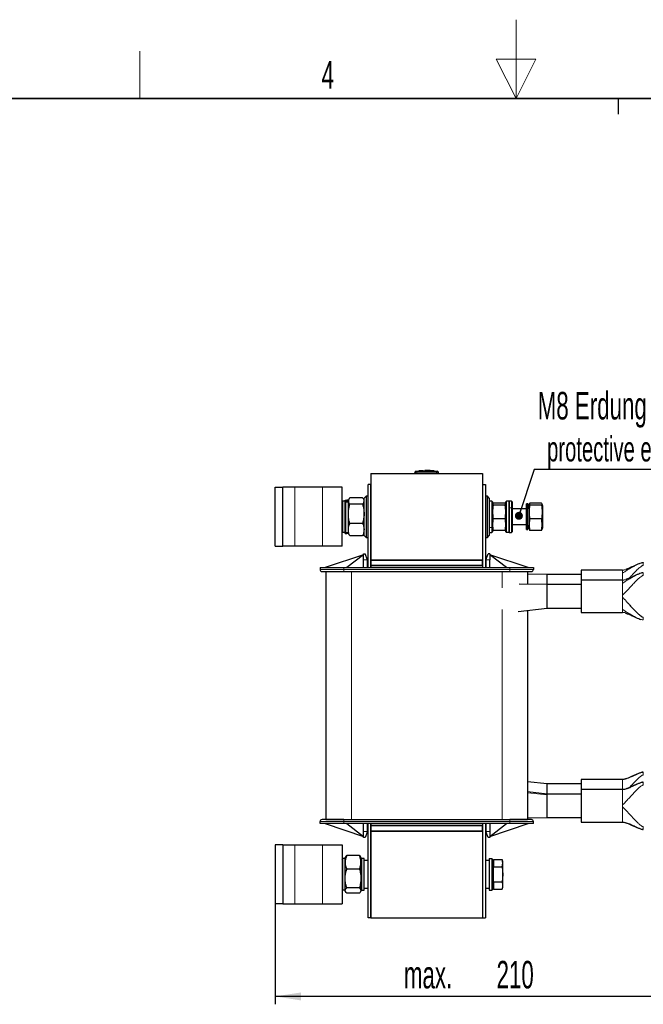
# Model space of a CAD drawing. Header units: millimetres. Extents: x 5 to 418, y 2 to 292.
# Tile 29 of 31: x 154 to 233, y 167 to 292. Entities that reach past the tile are written whole.
import ezdxf

# ---------------------------------------------------------------- set-up
doc = ezdxf.new("R2010")
doc.units = ezdxf.units.MM
doc.layers.add('SLD-0', color=7, linetype='Continuous')
doc.styles.add('SLDTEXTSTYLE0', font='TXT', dxfattribs={"width": 0.605})
doc.dimstyles.new('SLDDIMSTYLE1', dxfattribs={"dimtxt": 3.5, "dimasz": 3.302, "dimexe": 0, "dimexo": 0.0625, "dimgap": 0.875, "dimtad": 1, "dimlfac": 4, "dimrnd": 1e-09, "dimzin": 12, "dimdsep": 46, "dimtxsty": 'SLDTEXTSTYLE0', "dimsah": 1, "dimcen": 0.09, "dimadec": 0, "dimazin": 3, "dimtfac": 1, "dimtofl": 0, "dimtmove": 0, "dimatfit": 3, "dimfxl": 1, "dimfrac": 2, "dimtolj": 1, "dimtzin": 12, "dimarcsym": 0})

# ---------------------------------------------------------------- blocks, each defined once
blk = doc.blocks.new('_D_5')
at = {"layer": 'SLD-0', "color": 7}
for p, q in [((238.91, 192.69), (238.91, 167.49)), ((186.41, 180.24), (186.41, 167.49)), ((238.91, 168.49), (186.41, 168.49))]:
    blk.add_line(p, q, dxfattribs=at)
for points in [[(186.41, 168.49), (189.71, 167.98), (189.71, 168.99)], [(238.91, 168.49), (235.61, 168.99), (235.61, 167.98)]]:
    blk.add_solid(points, dxfattribs=at)
at = {"layer": 'SLD-0', "color": 7, "char_height": 3.5, "attachment_point": 1, "style": 'SLDTEXTSTYLE0'}
for s, insert in [('210', (214.53, 173)), ('max.', (202.77, 173))]:
    blk.add_mtext(s, dxfattribs=dict(at, insert=insert))
blk = doc.blocks.new('SW_NOTE_0_1')
at = {"layer": 'SLD-0', "color": 0}
blk.add_line((30.22, 0), (0, 0), dxfattribs=at)
at = {"layer": 'SLD-0', "color": 0, "attachment_point": 1, "style": 'SLDTEXTSTYLE0'}
for s, insert, char_height in [('M8 Erdung', (0.45, 9.86), 3.5), ('protective earth', (1.64, 4.2), 3.175)]:
    blk.add_mtext(s, dxfattribs=dict(at, insert=insert, char_height=char_height))
blk = doc.blocks.new('_Dot')
at = {"color": 0, "linetype": 'ByBlock', "lineweight": -2}
blk.add_line((-0.5, 0), (-1, 0), dxfattribs=at)
at = {"color": 0, "linetype": 'ByBlock', "const_width": 0.5}
blk.add_lwpolyline([(-0.25, 0, 1), (0.25, 0, 1)], format="xyb", close=True, dxfattribs=at)

msp = doc.modelspace()

# ---------------------------------------------------------------- linework, layer by layer
at = {"color": 7, "linetype": 'Continuous', "lineweight": 25}
for p, q in [((204.6933, 235.1854), (204.2979, 235.1546)), ((205.1448, 235.2355), (204.6808, 235.2073)), ((205.2258, 235.1961), (204.6926, 235.1742)), ((204.6926, 235.1903), (205.2258, 235.1961)), ((204.6926, 235.1903), (204.6926, 235.1852)), ((204.6926, 235.1572), (204.6926, 235.1522)), ((205.2265, 235.2301), (204.7521, 235.2079)), ((205.4268, 235.2291), (206.5046, 235.2142)), ((205.6012, 235.2019), (206.5959, 235.1926)), ((206.5959, 235.1761), (205.6012, 235.2019)), ((206.5959, 235.1876), (205.9033, 235.1941)), ((206.6078, 235.2113), (206.1443, 235.2375)), ((207.0269, 235.1546), (206.5952, 235.1882)), ((206.5959, 235.1926), (206.5959, 235.1876)), ((206.5959, 235.1581), (206.5959, 235.1531)), ((198.5874, 234.886), (198.5874, 223.886)), ((198.5874, 234.886), (212.7374, 234.886)), ((204.1624, 234.886), (204.1624, 234.964)), ((207.1624, 234.886), (207.1624, 234.964)), ((212.7374, 234.886), (212.7374, 223.886)), ((186.4124, 233.136), (187.4124, 233.136)), ((186.4124, 225.636), (186.4124, 233.136)), ((187.4124, 225.636), (187.4124, 233.136)), ((188.9124, 233.136), (187.4124, 233.136)), ((192.4124, 233.136), (188.9124, 233.136)), ((194.9124, 233.136), (192.4124, 233.136)), ((194.9124, 225.636), (194.9124, 233.136)), ((198.5874, 233.486), (198.2124, 233.486)), ((198.2124, 222.936), (198.2124, 233.486)), ((198.5874, 222.936), (198.5874, 233.486)), ((212.7374, 233.486), (213.1124, 233.486)), ((212.7374, 233.486), (212.7374, 222.936)), ((213.1124, 233.486), (213.1124, 222.936)), ((194.9124, 231.286), (195.0124, 231.386)), ((195.0124, 227.386), (195.0124, 231.386)), ((195.3124, 231.386), (195.0124, 231.386)), ((195.3124, 231.386), (195.3124, 231.511)), ((195.4124, 231.386), (195.3124, 231.286)), ((195.3124, 227.386), (195.3124, 231.386)), ((195.7124, 231.386), (195.4124, 231.386)), ((195.4124, 231.2534), (195.4124, 231.386)), ((195.5022, 231.511), (195.4691, 231.386)), ((195.7124, 231.511), (195.5022, 231.511)), ((195.792, 231.649), (195.7124, 231.511)), ((195.7124, 231.3841), (195.7124, 231.511)), ((195.7124, 229.7586), (195.7124, 231.3841)), ((197.5226, 231.8017), (195.9022, 231.8017)), ((197.6291, 231.6459), (197.5226, 231.8017)), ((197.7124, 231.511), (197.6331, 231.6483)), ((197.9624, 232.011), (197.7124, 231.761)), ((197.7124, 227.011), (197.7124, 231.761)), ((198.2124, 232.011), (197.9624, 232.011)), ((197.9624, 232.011), (197.9624, 226.761)), ((213.3624, 232.011), (213.1124, 232.011)), ((213.6124, 231.761), (213.3624, 232.011)), ((213.3624, 229.386), (213.3624, 232.011)), ((213.6124, 231.761), (213.6124, 229.386)), ((213.9124, 231.386), (213.6124, 231.386)), ((214.0124, 231.286), (213.9124, 231.386)), ((213.9124, 231.386), (213.9124, 228.0318)), ((214.0124, 231.286), (214.0124, 228.0995)), ((215.7124, 231.286), (215.8124, 231.386)), ((215.7124, 227.486), (215.7124, 231.286)), ((215.8124, 227.386), (215.8124, 231.386)), ((216.1124, 231.386), (215.8124, 231.386)), ((216.4124, 231.386), (216.1124, 231.386)), ((216.1124, 231.386), (216.1124, 230.543)), ((216.1124, 227.386), (216.1124, 231.386)), ((216.5124, 231.286), (216.4124, 231.386)), ((216.4124, 231.386), (216.4124, 230.543)), ((216.5124, 231.286), (216.5124, 230.4851)), ((195.4124, 227.386), (195.4124, 231.2534)), ((197.5226, 230.9665), (195.9022, 230.9665)), ((214.0638, 231.0279), (214.0124, 230.836)), ((214.0136, 230.8404), (214.0124, 230.8398)), ((214.0593, 230.9971), (214.0746, 231.025)), ((214.1266, 230.8747), (214.0593, 230.9971)), ((214.1168, 231.1016), (214.1266, 231.1195)), ((215.5981, 231.1195), (214.1266, 231.1195)), ((215.5981, 230.8747), (214.1266, 230.8747)), ((215.7124, 230.836), (215.661, 231.0278)), ((216.1124, 230.543), (216.1124, 227.386)), ((216.4124, 230.543), (216.4124, 227.386)), ((216.5124, 230.4851), (216.5124, 227.486)), ((218.3124, 230.386), (216.5124, 230.386)), ((218.5124, 231.011), (218.3124, 231.011)), ((218.3124, 230.8018), (218.3124, 231.011)), ((218.3124, 227.761), (218.3124, 230.8018)), ((218.6624, 230.436), (218.5124, 231.011)), ((218.5124, 230.8018), (218.5124, 231.011)), ((218.5124, 227.761), (218.5124, 230.8018)), ((218.7143, 231.0298), (218.6624, 230.836)), ((218.6624, 230.836), (218.6624, 228.494)), ((220.2481, 231.1253), (218.7766, 231.1253)), ((220.2481, 230.8654), (218.7766, 230.8654)), ((220.3624, 230.836), (220.3105, 231.0298)), ((220.3624, 230.836), (220.3624, 229.1851)), ((195.7124, 227.7605), (195.7124, 229.7586)), ((213.3624, 226.761), (213.3624, 229.386)), ((213.6124, 229.386), (213.6124, 227.011)), ((215.5981, 229.1411), (214.1266, 229.1411)), ((218.7093, 228.3864), (218.7766, 229.1261)), ((220.2481, 229.1261), (218.7766, 229.1261)), ((220.3624, 229.1851), (220.3624, 227.936)), ((195.7124, 227.261), (195.7124, 227.7605)), ((197.5226, 228.5508), (195.9022, 228.5508)), ((213.9124, 228.0318), (213.9124, 227.386)), ((214.0124, 228.0995), (214.0124, 227.486)), ((214.0124, 227.936), (214.0635, 227.7451)), ((214.0124, 227.9323), (214.0136, 227.9316)), ((214.1266, 227.6525), (214.0744, 227.7475)), ((215.5981, 227.6525), (214.1266, 227.6525)), ((215.5981, 227.6525), (215.6501, 227.747)), ((215.661, 227.7441), (215.7124, 227.936)), ((216.5124, 228.386), (218.3124, 228.386)), ((218.3124, 227.761), (218.5124, 227.761)), ((218.5124, 227.761), (218.6624, 228.336)), ((218.6624, 228.494), (218.6624, 227.936)), ((218.6624, 227.936), (218.7143, 227.7422)), ((218.7766, 227.6467), (218.7093, 228.3864)), ((218.7256, 227.7452), (218.7766, 227.6467)), ((220.2481, 227.6467), (218.7766, 227.6467)), ((220.2481, 227.6467), (220.2992, 227.7452)), ((220.3105, 227.7422), (220.3624, 227.936)), ((194.9124, 227.486), (195.0124, 227.386)), ((195.3124, 227.386), (195.0124, 227.386)), ((195.3124, 227.486), (195.4124, 227.386)), ((195.3124, 227.261), (195.3124, 227.386)), ((195.4124, 227.386), (195.7124, 227.386)), ((195.5022, 227.261), (195.4691, 227.386)), ((195.7124, 227.261), (195.5022, 227.261)), ((195.7124, 227.261), (195.792, 227.1231)), ((195.9022, 226.9703), (195.7973, 227.1261)), ((197.5226, 226.9703), (195.9022, 226.9703)), ((197.6291, 227.1261), (197.5226, 226.9703)), ((197.6331, 227.1238), (197.7124, 227.261)), ((197.7124, 227.011), (197.9624, 226.761)), ((197.9624, 226.761), (198.2124, 226.761)), ((213.1124, 226.761), (213.3624, 226.761)), ((213.3624, 226.761), (213.6124, 227.011)), ((213.6124, 227.386), (213.9124, 227.386)), ((213.9124, 227.386), (214.0124, 227.486)), ((215.7124, 227.486), (215.8124, 227.386)), ((216.1124, 227.386), (215.8124, 227.386)), ((216.1124, 227.386), (216.4124, 227.386)), ((216.4124, 227.386), (216.5124, 227.486)), ((186.4124, 225.636), (187.4124, 225.636)), ((188.9124, 225.636), (187.4124, 225.636)), ((192.4124, 225.636), (188.9124, 225.636)), ((194.9124, 225.636), (192.4124, 225.636)), ((197.6499, 224.561), (192.7749, 222.936)), ((197.6499, 224.561), (195.5249, 222.936)), ((197.6499, 223.936), (197.6499, 224.686)), ((197.6499, 224.686), (197.8499, 224.686)), ((197.6499, 222.936), (197.6499, 223.936)), ((198.1499, 223.936), (197.8499, 224.686)), ((198.1499, 222.936), (198.1499, 223.936)), ((198.5874, 223.886), (212.7374, 223.886)), ((198.5999, 223.186), (198.5999, 223.886)), ((212.7249, 223.886), (198.5999, 223.886)), ((212.7249, 223.186), (212.7249, 223.886)), ((213.1749, 223.936), (213.4749, 224.686)), ((213.1749, 223.936), (213.1749, 222.936)), ((213.6749, 224.686), (213.4749, 224.686)), ((213.6749, 224.686), (213.6749, 223.936)), ((215.7999, 222.936), (213.6749, 224.561)), ((218.5499, 222.936), (213.6749, 224.561)), ((213.6749, 222.936), (213.6749, 223.936)), ((192.1249, 222.936), (192.1249, 222.686)), ((192.1249, 222.936), (195.1249, 222.936)), ((195.1249, 222.936), (216.1999, 222.936)), ((198.5874, 223.186), (198.5874, 222.936)), ((198.5874, 223.186), (212.7374, 223.186)), ((212.7249, 223.186), (198.5999, 223.186)), ((212.7374, 223.186), (212.7374, 222.936)), ((216.1999, 222.936), (219.1999, 222.936)), ((219.1999, 222.936), (219.1999, 222.686)), ((230.5374, 222.6235), (225.2874, 222.6235)), ((225.2874, 222.6235), (225.2874, 221.3468)), ((230.5374, 222.6235), (230.8424, 222.6788)), ((192.8499, 222.436), (192.8499, 190.936)), ((192.8499, 222.436), (196.0999, 222.436)), ((196.0999, 222.436), (215.2249, 222.436)), ((215.2249, 222.436), (218.4749, 222.436)), ((218.4749, 222.436), (218.4749, 220.8248)), ((220.9624, 222.061), (218.4749, 222.1012)), ((225.2874, 222.061), (220.9624, 222.061)), ((220.9624, 220.7843), (220.9624, 222.061)), ((230.5374, 221.3468), (225.2874, 221.3468)), ((225.2874, 221.3468), (225.2874, 217.2218)), ((230.5374, 221.3468), (230.8424, 221.402)), ((220.9624, 220.7843), (217.4043, 220.8422)), ((225.2874, 220.7843), (220.9624, 220.7843)), ((220.9624, 219.2843), (220.9624, 220.7843)), ((220.9624, 217.7843), (220.9624, 219.2843)), ((217.2792, 217.3544), (220.9624, 217.7843)), ((220.9624, 217.7843), (225.2874, 217.7843)), ((218.4749, 217.4939), (218.4749, 190.936)), ((225.2874, 217.2218), (230.5374, 217.2218)), ((230.8422, 217.1759), (230.5374, 217.2218)), ((220.9624, 195.4627), (218.4749, 195.753)), ((225.2874, 195.4627), (220.9624, 195.4627)), ((220.9624, 194.1907), (220.9624, 195.4627)), ((230.5374, 196.0252), (225.2874, 196.0252)), ((225.2874, 196.0252), (225.2874, 194.7485)), ((220.9624, 194.186), (218.4749, 194.4732)), ((220.9624, 194.171), (218.4749, 194.461)), ((225.2874, 194.186), (220.9624, 194.186)), ((220.9624, 194.171), (220.9624, 194.186)), ((220.9624, 194.0853), (220.9624, 194.171)), ((220.9624, 191.186), (220.9624, 194.0853)), ((230.5374, 194.7485), (225.2874, 194.7485)), ((225.2874, 194.7485), (225.2874, 190.6235)), ((192.1249, 190.436), (192.1249, 190.686)), ((195.1249, 190.436), (192.1249, 190.436)), ((192.7749, 190.436), (197.6499, 188.811)), ((192.8499, 190.936), (196.0999, 190.936)), ((216.1999, 190.436), (195.1249, 190.436)), ((195.5249, 190.436), (197.6499, 188.811)), ((196.0999, 190.936), (215.2249, 190.936)), ((197.6499, 189.436), (197.6499, 190.436)), ((198.1499, 189.436), (198.1499, 190.436)), ((198.2124, 178.486), (198.2124, 190.436)), ((198.5874, 178.486), (198.5874, 190.436)), ((198.5874, 190.436), (198.5874, 190.186)), ((198.5874, 190.186), (212.7374, 190.186)), ((212.7249, 190.186), (198.5999, 190.186)), ((198.5999, 189.486), (198.5999, 190.186)), ((212.7249, 189.486), (212.7249, 190.186)), ((212.7374, 190.436), (212.7374, 178.486)), ((212.7374, 190.436), (212.7374, 190.186)), ((213.1124, 190.436), (213.1124, 178.486)), ((213.1749, 190.436), (213.1749, 189.436)), ((213.6749, 190.436), (213.6749, 189.436)), ((213.6749, 188.811), (215.7999, 190.436)), ((213.6749, 188.811), (218.5499, 190.436)), ((215.2249, 190.936), (218.4749, 190.936)), ((219.1999, 190.436), (216.1999, 190.436)), ((218.4749, 191.1458), (220.9624, 191.186)), ((219.1999, 190.436), (219.1999, 190.686)), ((220.9624, 191.186), (225.2874, 191.186)), ((225.2874, 190.6235), (230.5374, 190.6235)), ((197.6499, 188.686), (197.6499, 189.436)), ((198.1499, 189.436), (197.8499, 188.686)), ((198.5874, 189.486), (198.5874, 178.486)), ((198.5874, 189.486), (212.7374, 189.486)), ((212.7249, 189.486), (198.5999, 189.486)), ((212.7374, 189.486), (212.7374, 178.486)), ((213.4749, 188.686), (213.1749, 189.436)), ((213.6749, 189.436), (213.6749, 188.686)), ((186.4124, 187.736), (186.4124, 180.236)), ((187.4124, 187.736), (186.4124, 187.736)), ((187.4124, 187.736), (187.4124, 180.236)), ((187.4124, 187.736), (188.9124, 187.736)), ((188.9124, 187.736), (192.4124, 187.736)), ((192.4124, 187.736), (194.9124, 187.736)), ((194.9124, 187.736), (194.9124, 180.236)), ((197.8499, 188.686), (197.6499, 188.686)), ((213.6749, 188.686), (213.4749, 188.686)), ((195.3792, 186.1907), (195.5022, 186.3635)), ((197.1226, 186.3635), (195.5022, 186.3635)), ((197.1226, 186.3635), (197.2456, 186.1907)), ((194.9124, 185.886), (195.0124, 185.986)), ((195.0124, 181.9861), (195.0124, 185.986)), ((195.3124, 185.986), (195.0124, 185.986)), ((195.3598, 186.1932), (195.3124, 186.111)), ((195.3124, 185.5064), (195.3124, 186.111)), ((195.3124, 183.4604), (195.3124, 185.5064)), ((197.3124, 186.111), (197.265, 186.1932)), ((197.3124, 186.111), (197.3124, 185.5064)), ((197.4124, 185.986), (197.3124, 185.886)), ((197.3124, 185.5064), (197.3124, 183.4604)), ((197.7124, 185.986), (197.4124, 185.986)), ((197.4124, 185.9801), (197.4124, 185.986)), ((197.4124, 181.986), (197.4124, 185.9801)), ((197.7124, 185.9801), (197.7124, 185.986)), ((197.7124, 181.986), (197.7124, 185.9801)), ((198.2124, 185.736), (197.7124, 185.736)), ((213.6124, 185.736), (213.1124, 185.736)), ((213.6124, 185.986), (213.6124, 181.986)), ((213.6124, 185.986), (213.9124, 185.986)), ((213.9124, 185.986), (213.9124, 181.986)), ((214.0124, 185.886), (213.9124, 185.986)), ((214.0124, 185.886), (214.0124, 182.086)), ((214.1624, 185.5264), (214.0124, 185.4398)), ((214.1624, 185.8624), (215.2459, 185.8624)), ((214.1624, 185.8624), (214.1624, 184.9242)), ((215.3374, 185.611), (215.2459, 185.8624)), ((215.3374, 185.3933), (215.2459, 185.8624)), ((215.2459, 184.9242), (215.3374, 185.3933)), ((215.3374, 185.3933), (215.3374, 185.611)), ((215.3374, 183.986), (215.3374, 185.3933)), ((197.1226, 184.6492), (195.5022, 184.6492)), ((214.1624, 184.9242), (215.2459, 184.9242)), ((214.1624, 183.0478), (214.1624, 184.9242)), ((215.2459, 184.9242), (215.3374, 183.986)), ((215.3374, 183.986), (215.2459, 183.0478)), ((215.3374, 182.5787), (215.3374, 183.986)), ((195.3124, 181.9401), (195.3124, 183.4604)), ((197.3124, 183.4604), (197.3124, 181.9401)), ((214.0124, 182.5323), (214.1624, 182.4457)), ((214.1624, 183.0478), (215.2459, 183.0478)), ((214.1624, 183.0478), (214.1624, 182.1096)), ((215.3374, 182.361), (215.3374, 182.5787)), ((194.9124, 182.0861), (195.0124, 181.9861)), ((195.3124, 181.9861), (195.0124, 181.9861)), ((195.3124, 181.861), (195.3124, 181.9401)), ((195.3124, 181.861), (195.3598, 181.7789)), ((197.1226, 182.2717), (195.5022, 182.2717)), ((197.1226, 181.6085), (195.5022, 181.6085)), ((197.265, 181.7789), (197.3124, 181.861)), ((197.3124, 182.086), (197.4124, 181.986)), ((197.3124, 181.9401), (197.3124, 181.861)), ((197.4124, 181.986), (197.7124, 181.986)), ((197.7124, 182.236), (198.2124, 182.236)), ((213.1124, 182.236), (213.6124, 182.236)), ((213.6124, 181.986), (213.9124, 181.986)), ((214.0124, 182.086), (213.9124, 181.986)), ((214.1624, 182.1096), (215.2459, 182.1096)), ((215.2459, 182.1096), (215.3374, 182.361)), ((187.4124, 180.236), (186.4124, 180.236)), ((187.4124, 180.236), (188.9124, 180.236)), ((188.9124, 180.236), (192.4124, 180.236)), ((192.4124, 180.236), (194.9124, 180.236)), ((198.5874, 178.486), (198.2124, 178.486)), ((198.5874, 178.486), (212.7374, 178.486)), ((212.7374, 178.486), (213.1124, 178.486))]:
    msp.add_line(p, q, dxfattribs=at)
at = {"color": 7, "linetype": 'Continuous', "lineweight": 18}
for p, q in [((204.4103, 235.1389), (204.4124, 234.964)), ((206.9144, 235.1389), (206.9124, 234.964)), ((206.9904, 235.139), (207.0107, 235.1567)), ((204.4124, 234.886), (204.4124, 234.964)), ((206.9124, 234.886), (206.9124, 234.964)), ((188.9124, 225.636), (188.9124, 233.136)), ((192.4124, 225.636), (192.4124, 233.136)), ((195.3124, 231.16), (195.4124, 231.2534)), ((195.7124, 231.2534), (195.4124, 231.2534)), ((214.0124, 230.8236), (214.0593, 230.9971)), ((216.1124, 230.543), (216.4124, 230.543)), ((216.5124, 230.4851), (216.4124, 230.543)), ((218.5124, 230.8018), (218.3124, 230.8018)), ((218.6624, 230.3008), (218.5124, 230.8018)), ((220.3624, 229.1851), (220.2481, 229.1261)), ((213.6124, 228.0318), (213.9124, 228.0318)), ((214.0124, 228.0995), (213.9124, 228.0318)), ((215.7124, 228.0464), (215.5981, 227.6525)), ((218.6624, 228.494), (218.7093, 228.3864)), ((198.1499, 223.936), (197.6499, 223.936)), ((213.6749, 223.936), (213.1749, 223.936)), ((195.1249, 222.686), (192.1249, 222.686)), ((195.1249, 222.686), (195.1249, 222.936)), ((195.1249, 222.686), (195.1249, 222.436)), ((216.1999, 222.686), (195.1249, 222.686)), ((216.1999, 222.936), (216.1999, 222.686)), ((216.1999, 222.686), (216.1999, 222.436)), ((219.1999, 222.686), (216.1999, 222.686)), ((196.0999, 222.436), (196.0999, 190.936)), ((215.2249, 222.436), (215.2249, 220.3673)), ((230.5374, 222.2296), (230.5374, 222.2982)), ((230.5374, 220.9529), (230.5374, 221.0215)), ((230.5374, 219.1548), (230.5374, 219.4138)), ((215.2249, 217.6324), (215.2249, 190.936)), ((230.5374, 217.5471), (230.5374, 217.6157)), ((218.4749, 194.3269), (220.9624, 194.0853)), ((230.5374, 192.5565), (230.5374, 192.8155)), ((192.1249, 190.686), (195.1249, 190.686)), ((195.1249, 190.686), (195.1249, 190.936)), ((195.1249, 190.686), (216.1999, 190.686)), ((195.1249, 190.436), (195.1249, 190.686)), ((216.1999, 190.686), (216.1999, 190.936)), ((216.1999, 190.686), (219.1999, 190.686)), ((216.1999, 190.686), (216.1999, 190.436)), ((197.6499, 189.436), (198.1499, 189.436)), ((213.1749, 189.436), (213.6749, 189.436)), ((188.9124, 187.736), (188.9124, 180.236)), ((192.4124, 187.736), (192.4124, 180.236)), ((197.3124, 185.8804), (197.4124, 185.9801)), ((197.7124, 185.9801), (197.4124, 185.9801))]:
    msp.add_line(p, q, dxfattribs=at)
at = {"color": 7, "linetype": 'Continuous', "lineweight": 25}
for centre, radius, start, end in [((204.3374, 234.9833), 0.175, 97.642337, 180), ((206.9874, 234.9833), 0.175, 360, 82.373112), ((192.3749, 222.686), 0.25, 180, 270), ((218.9499, 222.686), 0.25, 270, 0), ((192.3749, 190.686), 0.25, 90, 180), ((218.9499, 190.686), 0.25, 0, 90)]:
    msp.add_arc(centre, radius, start, end, dxfattribs=at)
at = {"color": 7, "linetype": 'Continuous', "lineweight": 18}
for centre, start, end in [((204.3374, 234.964), 90.989679, 179.997938), ((206.9874, 234.964), 0.002064, 89.009565)]:
    msp.add_arc(centre, 0.175, start, end, dxfattribs=at)
for points, knots in [([(204.3141, 235.1567), (204.3141, 235.1567), (204.3073, 235.1627), (204.3208, 235.1508), (204.3343, 235.139)], [0, 0, 0, 0, 0.00007407, 1, 1, 1, 1]), ([(204.3343, 235.139), (204.3348, 235.1389), (204.3359, 235.1388), (204.3451, 235.1386), (204.3623, 235.1386), (204.3849, 235.1387), (204.4019, 235.1389), (204.4103, 235.1389)], [0, 0, 0, 0, 0.14056698, 0.35532785, 0.57084385, 0.7860438, 1, 1, 1, 1]), ([(204.4103, 235.1389), (204.6945, 235.1417), (205.263, 235.1471), (206.0978, 235.1468), (206.6482, 235.1415), (206.9144, 235.1389)], [0, 0, 0, 0, 0.34049866, 0.68104892, 1, 1, 1, 1]), ([(206.9144, 235.1389), (206.92, 235.1389), (206.934, 235.1387), (206.9552, 235.1386), (206.9744, 235.1386), (206.9876, 235.1387), (206.9895, 235.1389), (206.9904, 235.139)], [0, 0, 0, 0, 0.140656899, 0.355503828, 0.57103286, 0.786171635, 1, 1, 1, 1]), ([(204.4124, 234.964), (204.3843, 234.9639), (204.3281, 234.9637), (204.2532, 234.9636), (204.1966, 234.9637), (204.1666, 234.9638), (204.1636, 234.9639), (204.1624, 234.964)], [0, 0, 0, 0, 0.214672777, 0.429352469, 0.644026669, 0.858695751, 1, 1, 1, 1]), ([(206.9124, 234.964), (206.6466, 234.9667), (206.097, 234.9722), (205.2636, 234.9724), (204.6961, 234.9668), (204.4124, 234.964)], [0, 0, 0, 0, 0.31897789, 0.65947635, 1, 1, 1, 1]), ([(207.1624, 234.964), (207.1596, 234.9639), (207.1541, 234.9637), (207.111, 234.9636), (207.0476, 234.9637), (206.9773, 234.9638), (206.9308, 234.9639), (206.9124, 234.964)], [0, 0, 0, 0, 0.21467234, 0.42935197, 0.64402607, 0.85869541, 1, 1, 1, 1]), ([(233.1624, 223.561), (233.1474, 223.5604), (233.1137, 223.559), (233.0627, 223.5505), (232.97, 223.5302), (232.7739, 223.4682), (232.4918, 223.3516), (232.1383, 223.184), (231.7456, 222.9796), (231.3303, 222.7441), (230.9273, 222.501), (230.6577, 222.3134), (230.5374, 222.2296)], [0, 0, 0, 0, 0.01051005, 0.02355371, 0.03947774, 0.08847638, 0.21140296, 0.34963258, 0.50299168, 0.68929503, 0.86126258, 1, 1, 1, 1]), ([(233.1624, 223.211), (233.152, 223.2104), (233.129, 223.2092), (233.0955, 223.2008), (233.0369, 223.1806), (232.8917, 223.1033), (232.6752, 222.9327), (232.379, 222.6602), (232.0275, 222.3017), (231.6991, 221.9501), (231.4545, 221.6821), (231.3669, 221.5861)], [0, 0, 0, 0, 0.00824673, 0.018267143, 0.030561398, 0.069241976, 0.204594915, 0.390986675, 0.607418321, 0.859408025, 1, 1, 1, 1]), ([(233.1624, 222.2843), (233.1474, 222.2837), (233.1137, 222.2823), (233.0627, 222.2738), (232.97, 222.2534), (232.7739, 222.1914), (232.4918, 222.0748), (232.1383, 221.9073), (231.7456, 221.7029), (231.3303, 221.4674), (230.9273, 221.2243), (230.6577, 221.0366), (230.5374, 220.9529)], [0, 0, 0, 0, 0.01051005, 0.02355371, 0.03947774, 0.08847638, 0.21140296, 0.34963258, 0.50299168, 0.68929503, 0.86126258, 1, 1, 1, 1]), ([(230.5374, 221.3468), (230.5374, 221.417), (230.5374, 221.6285), (230.5374, 221.9385), (230.5374, 222.1326), (230.5374, 222.2296)], [0, 0, 0, 0, 0.19904137, 0.59952068, 1, 1, 1, 1]), ([(233.1624, 221.9343), (233.152, 221.9337), (233.129, 221.9324), (233.0955, 221.9241), (233.0369, 221.9039), (232.8917, 221.8266), (232.6753, 221.656), (232.3787, 221.3831), (232.029, 221.0267), (231.6419, 220.6115), (231.2518, 220.1841), (230.892, 219.789), (230.6474, 219.5302), (230.5374, 219.4138)], [0, 0, 0, 0, 0.005970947, 0.013226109, 0.02212762, 0.050133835, 0.148134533, 0.283089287, 0.439794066, 0.622244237, 0.792423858, 0.9065862, 1, 1, 1, 1]), ([(233.1624, 216.2843), (233.1474, 216.2849), (233.1137, 216.2863), (233.0627, 216.2948), (232.97, 216.3151), (232.7739, 216.3771), (232.4918, 216.4937), (232.1383, 216.6613), (231.7456, 216.8657), (231.3303, 217.1012), (230.9273, 217.3443), (230.6577, 217.5319), (230.5374, 217.6157)], [0, 0, 0, 0, 0.01051005, 0.02355371, 0.03947774, 0.08847638, 0.21140296, 0.34963258, 0.50299168, 0.68929503, 0.86126258, 1, 1, 1, 1]), ([(233.1624, 196.9627), (233.1391, 196.9611), (233.0854, 196.9573), (232.9806, 196.9304), (232.7801, 196.8624), (232.4986, 196.7392), (232.1455, 196.5767), (231.7537, 196.3956), (231.3383, 196.2216), (230.9316, 196.0703), (230.6594, 196.0392), (230.5374, 196.0252)], [0, 0, 0, 0, 0.01956158, 0.04500012, 0.09721283, 0.22303096, 0.36129451, 0.51288509, 0.69559179, 0.86357071, 1, 1, 1, 1]), ([(233.1624, 196.6127), (233.139, 196.6095), (233.085, 196.6019), (232.9798, 196.5479), (232.7779, 196.4097), (232.4949, 196.1523), (232.1401, 195.7967), (231.7777, 195.4107), (231.5319, 195.1426), (231.4112, 195.011)], [0, 0, 0, 0, 0.02899628, 0.06696738, 0.1454068, 0.33563655, 0.54570261, 0.77688289, 1, 1, 1, 1]), ([(230.5374, 194.7485), (230.5374, 194.7795), (230.5374, 195.0619), (230.5374, 195.4931), (230.5374, 195.941), (230.5374, 195.9972), (230.5374, 196.0252)], [0, 0, 0, 0, 0.03951449, 0.35967633, 0.67983816, 1, 1, 1, 1]), ([(233.1624, 195.686), (233.1391, 195.6844), (233.0854, 195.6806), (232.9806, 195.6536), (232.7801, 195.5857), (232.4986, 195.4625), (232.1455, 195.2999), (231.7537, 195.1188), (231.3383, 194.9449), (230.9316, 194.7936), (230.6594, 194.7625), (230.5374, 194.7485)], [0, 0, 0, 0, 0.01956158, 0.04500012, 0.09721283, 0.22303096, 0.36129451, 0.51288509, 0.69559179, 0.86357071, 1, 1, 1, 1]), ([(233.1624, 195.336), (233.139, 195.3327), (233.085, 195.3252), (232.9798, 195.2712), (232.7779, 195.1329), (232.4949, 194.8756), (232.1401, 194.52), (231.7468, 194.1007), (231.3309, 193.6477), (230.9261, 193.2032), (230.6577, 192.9355), (230.5374, 192.8155)], [0, 0, 0, 0, 0.01901827, 0.04392301, 0.09537037, 0.22013951, 0.35791902, 0.50954707, 0.69302895, 0.86241011, 1, 1, 1, 1]), ([(230.5374, 192.5565), (230.6949, 192.3975), (231.048, 192.0409), (231.57, 191.4613), (232.0627, 190.931), (232.4763, 190.5137), (232.7689, 190.2486), (232.9742, 190.1006), (233.0973, 190.0438), (233.1425, 190.0384), (233.1624, 190.036)], [0, 0, 0, 0, 0.18131166, 0.40643598, 0.63825499, 0.77654351, 0.89062558, 0.96331755, 0.98382947, 1, 1, 1, 1]), ([(230.5374, 190.6235), (230.697, 190.6008), (231.0552, 190.5499), (231.5779, 190.3288), (232.0688, 190.1085), (232.4801, 189.9174), (232.7712, 189.791), (232.9753, 189.7182), (233.0976, 189.6899), (233.1425, 189.6872), (233.1624, 189.686)], [0, 0, 0, 0, 0.179685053, 0.403309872, 0.634845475, 0.773616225, 0.888612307, 0.962378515, 0.98335873, 1, 1, 1, 1])]:
    msp.add_open_spline(points, degree=3, knots=knots, dxfattribs=at)
at = {"color": 7, "linetype": 'Continuous', "lineweight": 25}
for points, knots in [([(204.6926, 235.1572), (204.9529, 235.1629), (205.5873, 235.177), (206.2218, 235.1651), (206.5959, 235.1581)], [0, 0, 0, 0, 0.410329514, 1, 1, 1, 1]), ([(206.5959, 235.1531), (206.3358, 235.1586), (205.7014, 235.172), (205.0669, 235.1595), (204.6926, 235.1522)], [0, 0, 0, 0, 0.410076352, 1, 1, 1, 1]), ([(205.8259, 235.2556), (205.7654, 235.2606), (205.6343, 235.2716), (205.5033, 235.2595), (205.4328, 235.253)], [0, 0, 0, 0, 0.462117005, 1, 1, 1, 1]), ([(206.5046, 235.2142), (206.2444, 235.2378), (205.9327, 235.2662), (205.6208, 235.249), (205.5693, 235.2462)], [0, 0, 0, 0, 0.83462858, 1, 1, 1, 1]), ([(195.3124, 231.511), (195.3147, 231.511), (195.3244, 231.511), (195.4258, 231.511), (195.5022, 231.511)], [0, 0, 0, 0, 0.24657943, 1, 1, 1, 1]), ([(195.9022, 231.8017), (195.8506, 231.7339), (195.7729, 231.6316), (195.7205, 231.4912), (195.7151, 231.4199), (195.7124, 231.3841)], [0, 0, 0, 0, 0.49525132, 0.7468182, 1, 1, 1, 1]), ([(195.7124, 231.3841), (195.7126, 231.3742), (195.7143, 231.2992), (195.7558, 231.1579), (195.8531, 231.0307), (195.9022, 230.9665)], [0, 0, 0, 0, 0.07008803, 0.5307834, 1, 1, 1, 1]), ([(197.5226, 230.9665), (197.5756, 231.0343), (197.6827, 231.1712), (197.7024, 231.3127), (197.7124, 231.3841)], [0, 0, 0, 0, 0.49545796, 1, 1, 1, 1]), ([(195.7124, 229.7586), (195.7126, 229.7873), (195.7143, 230.0041), (195.7558, 230.4129), (195.8531, 230.7808), (195.9022, 230.9665)], [0, 0, 0, 0, 0.07008803, 0.5307834, 1, 1, 1, 1]), ([(197.5226, 230.9665), (197.5756, 230.7703), (197.6827, 230.3744), (197.7024, 229.9651), (197.7124, 229.7586)], [0, 0, 0, 0, 0.49545796, 1, 1, 1, 1]), ([(214.1266, 229.1411), (214.0929, 229.4301), (214.0256, 230.0079), (214.0929, 230.5858), (214.1266, 230.8747)], [0, 0, 0, 0, 0.4999949, 1, 1, 1, 1]), ([(215.5981, 230.8747), (215.6318, 230.9156), (215.6992, 230.9972), (215.6318, 231.0788), (215.5981, 231.1195)], [0, 0, 0, 0, 0.50087292, 1, 1, 1, 1]), ([(215.5981, 230.8747), (215.6318, 230.5858), (215.6992, 230.0079), (215.6318, 229.4301), (215.5981, 229.1411)], [0, 0, 0, 0, 0.4999949, 1, 1, 1, 1]), ([(218.7766, 230.8654), (218.7429, 230.9087), (218.6756, 230.9953), (218.7429, 231.082), (218.7766, 231.1253)], [0, 0, 0, 0, 0.4999949, 1, 1, 1, 1]), ([(218.7766, 229.1261), (218.7429, 229.4159), (218.6756, 229.9957), (218.7429, 230.5755), (218.7766, 230.8654)], [0, 0, 0, 0, 0.4999949, 1, 1, 1, 1]), ([(220.2481, 231.1253), (220.2818, 231.082), (220.3492, 230.9953), (220.2818, 230.9087), (220.2481, 230.8654)], [0, 0, 0, 0, 0.499994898, 1, 1, 1, 1]), ([(220.2481, 230.8654), (220.2818, 230.5755), (220.3492, 229.9957), (220.2818, 229.4159), (220.2481, 229.1261)], [0, 0, 0, 0, 0.499994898, 1, 1, 1, 1]), ([(195.9022, 228.5508), (195.8491, 228.7469), (195.7421, 229.1428), (195.7223, 229.5521), (195.7124, 229.7586)], [0, 0, 0, 0, 0.49545796, 1, 1, 1, 1]), ([(197.7124, 229.7586), (197.7121, 229.73), (197.7104, 229.5132), (197.669, 229.1044), (197.5717, 228.7364), (197.5226, 228.5508)], [0, 0, 0, 0, 0.07008803, 0.5307834, 1, 1, 1, 1]), ([(214.1266, 227.6525), (214.0929, 227.9006), (214.0256, 228.3968), (214.0929, 228.893), (214.1266, 229.1411)], [0, 0, 0, 0, 0.4999949, 1, 1, 1, 1]), ([(215.5981, 229.1411), (215.6318, 228.893), (215.6992, 228.3968), (215.6318, 227.9006), (215.5981, 227.6525)], [0, 0, 0, 0, 0.4999949, 1, 1, 1, 1]), ([(220.2481, 227.6467), (220.2818, 227.8937), (220.3492, 228.3868), (220.2818, 228.8799), (220.2481, 229.1261)], [0, 0, 0, 0, 0.50087292, 1, 1, 1, 1]), ([(195.7124, 227.7605), (195.7147, 227.8265), (195.7244, 228.0939), (195.8258, 228.3545), (195.9022, 228.5508)], [0, 0, 0, 0, 0.24657943, 1, 1, 1, 1]), ([(195.9022, 226.9703), (195.8765, 227.0294), (195.7648, 227.2868), (195.7352, 227.5544), (195.7124, 227.7605)], [0, 0, 0, 0, 0.22970824, 1, 1, 1, 1]), ([(197.5226, 228.5508), (197.599, 228.3545), (197.7004, 228.0939), (197.71, 227.8265), (197.7124, 227.7605)], [0, 0, 0, 0, 0.75342057, 1, 1, 1, 1]), ([(197.7124, 227.7605), (197.6895, 227.5544), (197.6599, 227.2868), (197.5482, 227.0294), (197.5226, 226.9703)], [0, 0, 0, 0, 0.770291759, 1, 1, 1, 1]), ([(195.3124, 227.261), (195.3147, 227.261), (195.3244, 227.261), (195.4258, 227.261), (195.5022, 227.261)], [0, 0, 0, 0, 0.24657943, 1, 1, 1, 1]), ([(233.1624, 223.561), (233.1445, 223.5601), (233.0922, 223.5576), (233.0058, 223.5391), (232.8201, 223.488), (232.5554, 223.3868), (232.2158, 223.2422), (231.8775, 223.0893), (231.5649, 222.9472), (231.2878, 222.8277), (231.0876, 222.7453), (230.9686, 222.7062), (230.9376, 222.696)], [0, 0, 0, 0, 0.01803905, 0.05267325, 0.09640228, 0.24574146, 0.41831927, 0.58932292, 0.74247054, 0.86889115, 0.96582775, 1, 1, 1, 1]), ([(192.3749, 222.436), (192.3838, 222.436), (192.4022, 222.436), (192.5552, 222.436), (192.8089, 222.436), (193.1666, 222.436), (193.6062, 222.436), (194.0991, 222.436), (194.6116, 222.436), (194.9571, 222.436), (195.1249, 222.436)], [0, 0, 0, 0, 0.11651603, 0.24001133, 0.36864081, 0.5, 0.63135919, 0.75998867, 0.88348397, 1, 1, 1, 1]), ([(216.1999, 222.436), (216.3676, 222.436), (216.7131, 222.436), (217.2256, 222.436), (217.7185, 222.436), (218.1582, 222.436), (218.5159, 222.436), (218.7696, 222.436), (218.9226, 222.436), (218.941, 222.436), (218.9499, 222.436)], [0, 0, 0, 0, 0.11651603, 0.24001133, 0.36864081, 0.5, 0.63135919, 0.75998867, 0.88348397, 1, 1, 1, 1]), ([(233.1624, 222.2843), (233.1445, 222.2834), (233.0922, 222.2808), (233.0058, 222.2623), (232.8201, 222.2113), (232.5554, 222.1101), (232.2158, 221.9654), (231.8775, 221.8126), (231.5649, 221.6705), (231.2878, 221.551), (231.0876, 221.4686), (230.9686, 221.4295), (230.9376, 221.4193)], [0, 0, 0, 0, 0.01803905, 0.05267325, 0.09640228, 0.24574146, 0.41831927, 0.58932292, 0.74247054, 0.86889115, 0.96582775, 1, 1, 1, 1]), ([(230.5374, 219.1548), (230.63, 219.0571), (230.8326, 218.8432), (231.1092, 218.5409), (231.4107, 218.2106), (231.7245, 217.8679), (232.0576, 217.5127), (232.3787, 217.1855), (232.6751, 216.9126), (232.8969, 216.738), (233.0495, 216.6581), (233.1219, 216.637), (233.15, 216.6351), (233.1624, 216.6343)], [0, 0, 0, 0, 0.07812734, 0.17100834, 0.27802598, 0.41669762, 0.56039451, 0.71705933, 0.85197967, 0.94995538, 0.98381899, 0.99285892, 1, 1, 1, 1]), ([(230.8414, 217.1815), (230.9052, 217.1608), (231.1116, 217.0938), (231.4486, 216.9495), (231.955, 216.7231), (232.4062, 216.5092), (232.7563, 216.3872), (232.8487, 216.355)], [0, 0, 0, 0, 0.07671846, 0.24810046, 0.48904611, 0.86523305, 1, 1, 1, 1]), ([(233.1624, 196.9627), (233.1444, 196.9619), (233.0915, 196.9593), (233.0037, 196.9403), (232.8101, 196.8868), (232.5277, 196.7777), (232.1567, 196.619), (231.7751, 196.4473), (231.4113, 196.2847), (231.0818, 196.1527), (230.8047, 196.0526), (230.6162, 196.0288), (230.5374, 196.0188)], [0, 0, 0, 0, 0.01504717, 0.04424975, 0.08166044, 0.21318473, 0.3717188, 0.53581853, 0.68933026, 0.82123433, 0.9252656, 1, 1, 1, 1]), ([(233.1624, 195.686), (233.1444, 195.6851), (233.0915, 195.6825), (233.0037, 195.6636), (232.8101, 195.61), (232.5277, 195.501), (232.1567, 195.3423), (231.7751, 195.1706), (231.4113, 195.0079), (231.0818, 194.876), (230.8047, 194.7758), (230.6162, 194.752), (230.5374, 194.7421)], [0, 0, 0, 0, 0.015047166, 0.044249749, 0.081660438, 0.21318473, 0.3717188, 0.535818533, 0.689330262, 0.821234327, 0.925265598, 1, 1, 1, 1]), ([(195.1249, 190.936), (194.9571, 190.936), (194.6116, 190.936), (194.0991, 190.936), (193.6062, 190.936), (193.1666, 190.936), (192.8089, 190.936), (192.5552, 190.936), (192.4022, 190.936), (192.3838, 190.936), (192.3749, 190.936)], [0, 0, 0, 0, 0.11651603, 0.24001133, 0.36864081, 0.5, 0.63135919, 0.75998867, 0.88348397, 1, 1, 1, 1]), ([(218.9499, 190.936), (218.941, 190.936), (218.9226, 190.936), (218.7696, 190.936), (218.5159, 190.936), (218.1582, 190.936), (217.7185, 190.936), (217.2256, 190.936), (216.7131, 190.936), (216.3676, 190.936), (216.1999, 190.936)], [0, 0, 0, 0, 0.11651603, 0.24001133, 0.36864081, 0.5, 0.63135919, 0.75998867, 0.88348397, 1, 1, 1, 1]), ([(230.5374, 190.6299), (230.7147, 190.5921), (231.1766, 190.4937), (231.7925, 190.185), (232.3872, 189.926), (232.8191, 189.7588), (233.0144, 189.7053), (233.1042, 189.6888), (233.1444, 189.6869), (233.1624, 189.686)], [0, 0, 0, 0, 0.1779922, 0.46356857, 0.786562, 0.91824557, 0.9663577, 0.98493879, 1, 1, 1, 1]), ([(195.5022, 186.3635), (195.4506, 186.2243), (195.3729, 186.0144), (195.3205, 185.7262), (195.3151, 185.5798), (195.3124, 185.5064)], [0, 0, 0, 0, 0.49525132, 0.7468182, 1, 1, 1, 1]), ([(197.3124, 185.5064), (197.3121, 185.5267), (197.3104, 185.6805), (197.269, 185.9706), (197.1717, 186.2318), (197.1226, 186.3635)], [0, 0, 0, 0, 0.07008803, 0.5307834, 1, 1, 1, 1]), ([(195.3124, 185.5064), (195.3126, 185.486), (195.3143, 185.3322), (195.3558, 185.0421), (195.4531, 184.7809), (195.5022, 184.6492)], [0, 0, 0, 0, 0.07008803, 0.5307834, 1, 1, 1, 1]), ([(197.1226, 184.6492), (197.1756, 184.7884), (197.2827, 185.0694), (197.3024, 185.3598), (197.3124, 185.5064)], [0, 0, 0, 0, 0.49545796, 1, 1, 1, 1]), ([(195.3124, 183.4604), (195.3126, 183.4886), (195.3143, 183.702), (195.3558, 184.1043), (195.4531, 184.4665), (195.5022, 184.6492)], [0, 0, 0, 0, 0.07008803, 0.5307834, 1, 1, 1, 1]), ([(197.1226, 184.6492), (197.1756, 184.4561), (197.2827, 184.0665), (197.3024, 183.6637), (197.3124, 183.4604)], [0, 0, 0, 0, 0.49545796, 1, 1, 1, 1]), ([(195.5022, 182.2717), (195.4491, 182.4647), (195.3421, 182.8544), (195.3223, 183.2572), (195.3124, 183.4604)], [0, 0, 0, 0, 0.49545796, 1, 1, 1, 1]), ([(197.3124, 183.4604), (197.3121, 183.4323), (197.3104, 183.2189), (197.269, 182.8166), (197.1717, 182.4544), (197.1226, 182.2717)], [0, 0, 0, 0, 0.07008803, 0.5307834, 1, 1, 1, 1]), ([(215.3374, 182.5787), (215.3271, 182.6975), (215.3135, 182.8549), (215.2592, 183.0098), (215.2459, 183.0478)], [0, 0, 0, 0, 0.75467667, 1, 1, 1, 1]), ([(215.2459, 182.1096), (215.2476, 182.1145), (215.3037, 182.2691), (215.3208, 182.4264), (215.3374, 182.5787)], [0, 0, 0, 0, 0.03148504, 1, 1, 1, 1]), ([(195.3124, 181.9401), (195.3147, 181.9678), (195.3244, 182.08), (195.4258, 182.1893), (195.5022, 182.2717)], [0, 0, 0, 0, 0.24657943, 1, 1, 1, 1]), ([(195.5022, 181.6085), (195.4765, 181.6333), (195.3648, 181.7413), (195.3352, 181.8536), (195.3124, 181.9401)], [0, 0, 0, 0, 0.22970824, 1, 1, 1, 1]), ([(197.1226, 182.2717), (197.199, 182.1893), (197.3004, 182.08), (197.31, 181.9678), (197.3124, 181.9401)], [0, 0, 0, 0, 0.75342057, 1, 1, 1, 1]), ([(197.3124, 181.9401), (197.2895, 181.8536), (197.2599, 181.7413), (197.1482, 181.6333), (197.1226, 181.6085)], [0, 0, 0, 0, 0.77029176, 1, 1, 1, 1])]:
    msp.add_open_spline(points, degree=3, knots=knots, dxfattribs=at)
at = {"color": 7, "linetype": 'Continuous', "lineweight": 18}
for points in [[(230.5374, 222.2982), (230.5374, 222.3922), (230.5374, 222.5803), (230.5374, 222.6091), (230.5374, 222.6235)], [(233.1624, 223.5411), (233.1624, 223.5261), (233.1624, 223.4961), (233.1624, 223.416), (233.1624, 223.3189), (233.1624, 223.247), (233.1624, 223.211)], [(230.5374, 221.0215), (230.5374, 221.1155), (230.5374, 221.3036), (230.5374, 221.3324), (230.5374, 221.3468)], [(233.1624, 222.2643), (233.1624, 222.2493), (233.1624, 222.2194), (233.1624, 222.1393), (233.1624, 222.0421), (233.1624, 221.9702), (233.1624, 221.9343)], [(230.5374, 219.4138), (230.5374, 219.5641), (230.5374, 219.8649), (230.5374, 220.2849), (230.5374, 220.6629), (230.5374, 220.8562), (230.5374, 220.9529)], [(230.5374, 217.6157), (230.5374, 217.7123), (230.5374, 217.9056), (230.5374, 218.2837), (230.5374, 218.7037), (230.5374, 219.0044), (230.5374, 219.1548)], [(230.5374, 217.2218), (230.5374, 217.2362), (230.5374, 217.2649), (230.5374, 217.4531), (230.5374, 217.5471)], [(233.1624, 216.6343), (233.1624, 216.5983), (233.1624, 216.5264), (233.1624, 216.4293), (233.1624, 216.3492), (233.1624, 216.3192), (233.1624, 216.3042)], [(233.1624, 196.9627), (233.1624, 196.9575), (233.1624, 196.947), (233.1624, 196.866), (233.1624, 196.7503), (233.1624, 196.6586), (233.1624, 196.6127)], [(233.1624, 195.686), (233.1624, 195.6807), (233.1624, 195.6702), (233.1624, 195.5893), (233.1624, 195.4736), (233.1624, 195.3819), (233.1624, 195.336)], [(230.5374, 192.8155), (230.5374, 193.0727), (230.5374, 193.5869), (230.5374, 194.2218), (230.5374, 194.6629), (230.5374, 194.72), (230.5374, 194.7485)], [(230.5374, 190.6235), (230.5374, 190.652), (230.5374, 190.7091), (230.5374, 191.1502), (230.5374, 191.7851), (230.5374, 192.2994), (230.5374, 192.5565)], [(233.1624, 190.036), (233.1624, 189.9901), (233.1624, 189.8984), (233.1624, 189.7827), (233.1624, 189.7018), (233.1624, 189.6913), (233.1624, 189.686)]]:
    msp.add_open_spline(points, degree=3, dxfattribs=at)
at = {"layer": 'SLD-0', "lineweight": 18}
for p, q in [((217, 292.5), (217, 282.5)), ((169.25, 282.5), (169.25, 288.5)), ((219.5, 287.5), (214.5, 287.5)), ((214.5, 287.5), (217, 282.5)), ((217, 282.5), (219.5, 287.5))]:
    msp.add_line(p, q, dxfattribs=at)
at = {"layer": 'SLD-0', "lineweight": 35}
msp.add_line((408, 282.5), (26, 282.5), dxfattribs=at)
at = {"layer": 'SLD-0'}
for p, q in [((230, 280.5), (230, 282.5)), ((230, 280.5), (230, 282.5)), ((219.3079, 235.3839), (217.3648, 229.5082))]:
    msp.add_line(p, q, dxfattribs=at)

# ---------------------------------------------------------------- block references
msp.add_blockref('SW_NOTE_0_1', (219.3079, 235.3839), dxfattribs=at)
at = {"layer": 'SLD-0', "xscale": 1.016, "yscale": 1.016, "rotation": 251.7005121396}
msp.add_blockref('_Dot', (217.3648, 229.5082, 21.0075), dxfattribs=at)

# ---------------------------------------------------------------- texts
at = {"layer": 'SLD-0', "insert": (193.1027, 287.243), "char_height": 3.5, "attachment_point": 2, "style": 'SLDTEXTSTYLE0'}
msp.add_mtext('4', dxfattribs=at)

# ---------------------------------------------------------------- dimensions: what is measured, and where the dimension line sits
at = {"layer": 'SLD-0', "color": 7}
dim = msp.add_linear_dim(base=(186.4124, 168.486), p1=(238.9124, 192.686), p2=(186.4124, 180.236), text='max. <>', dimstyle='SLDDIMSTYLE1', dxfattribs=at)
dim.commit()
dim.dimension.update_dxf_attribs({"geometry": '_D_5', "text_midpoint": (212.6624, 168.486), "dimtype": 160})

doc.saveas('drawing.dxf')
